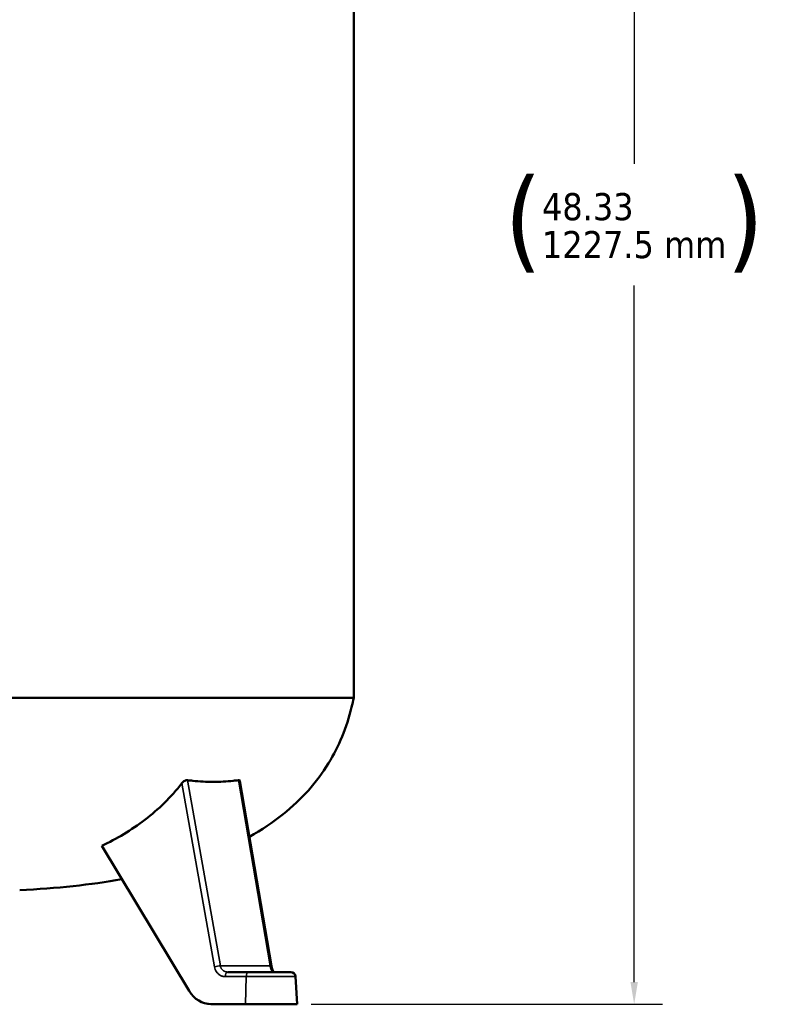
# Model space of a CAD drawing. Header units: inches. Extents: x 1 to 237, y 4 to 150.
# Tile 63 of 148: x 118 to 141, y 57 to 88. Entities that reach past the tile are written whole.
import ezdxf

# ---------------------------------------------------------------- set-up
doc = ezdxf.new("R2010")
doc.units = ezdxf.units.IN
doc.header["$LTSCALE"] = 7
doc.header["$MEASUREMENT"] = 0
for name, color, linetype, lineweight in [('Dimension (ANSI)', 7, 'Continuous', 25), ('Visible (ANSI)', 7, 'Continuous', 50), ('Visible Narrow (ANSI)', 7, 'Continuous', 35)]:
    doc.layers.add(name, color=color, linetype=linetype, lineweight=lineweight)
doc.styles.add('Dimension Text', font='tahoma.ttf')
doc.dimstyles.new('Dual Dimension', dxfattribs={"dimscale": 7, "dimtxt": 0.12, "dimasz": 0.098425, "dimexe": 0.125, "dimexo": 0.0625, "dimgap": 0.031496, "dimtad": 0, "dimtih": 1, "dimtoh": 1, "dimrnd": 1e-08, "dimzin": 4, "dimdsep": 46, "dimtxsty": 'Dimension Text', "dimcen": 0.09, "dimdle": 0.393701, "dimclrd": 256, "dimclre": 256, "dimclrt": 256, "dimadec": 0, "dimazin": 1, "dimtfac": 1, "dimtofl": 0, "dimtmove": 0, "dimatfit": 3, "dimfxl": 1, "dimtolj": 1, "dimtzin": 4, "dimlwd": -1, "dimlwe": -1, "dimarcsym": 0})

# ---------------------------------------------------------------- blocks, each defined once
blk = doc.blocks.new('*D15')
at = {"layer": 'Defpoints', "color": 0, "transparency": 16777216}
for p in [(116.486, 105.556), (136.665, 105.556), (126.22, 57.23)]:
    blk.add_point(p, dxfattribs=at)
at = {"layer": 'Dimension (ANSI)', "transparency": 16777216}
for p, q in [((116.923, 105.556), (137.54, 105.556)), ((136.665, 104.867), (136.665, 83.279)), ((136.665, 57.919), (136.665, 79.508)), ((126.658, 57.23), (137.54, 57.23))]:
    blk.add_line(p, q, dxfattribs=at)
for points in [[(136.551, 104.867), (136.78, 104.867), (136.665, 105.556)], [(136.551, 57.919), (136.78, 57.919), (136.665, 57.23)]]:
    blk.add_solid(points, dxfattribs=at)
at = {"layer": 'Dimension (ANSI)', "transparency": 16777216, "insert": (136.665, 81.393), "char_height": 0.84, "attachment_point": 5, "style": 'Dimension Text'}
blk.add_mtext('\\A1;{\\H3.0x;(}\\S48.33^ 1227.5 mm;{\\H3.0x;)}', dxfattribs=at)

msp = doc.modelspace()

# ---------------------------------------------------------------- linework, layer by layer
at = {"layer": 'Visible (ANSI)'}
for p, q in [((127.9756, 100.7303), (127.9756, 66.7303)), ((103.9756, 66.7303), (127.9756, 66.7303)), ((124.4512, 64.1484), (125.4284, 58.4099)), ((120.1671, 62.1393), (122.8774, 57.6432)), ((124.7199, 58.2303), (124.0697, 58.2303)), ((124.7199, 58.2303), (126.0256, 58.2303)), ((125.5008, 58.2303), (125.5008, 58.2303)), ((126.1754, 58.0882), (126.2204, 57.2303)), ((123.4799, 57.2412), (123.5528, 57.2339)), ((123.5523, 57.2376), (123.868, 57.2376)), ((123.6253, 57.2303), (123.8678, 57.2303)), ((123.868, 57.2376), (123.8678, 57.2303)), ((124.6181, 57.2303), (123.8678, 57.2303)), ((126.2204, 57.2303), (124.6181, 57.2303))]:
    msp.add_line(p, q, dxfattribs=at)
msp.add_arc((126.0256, 58.0803), 0.15, 3, 90.00005, dxfattribs=at)
for centre, major_axis, ratio, start_param, end_param in [((123.0416, 67.4586), (4.6671, -0.7947), 0.6928597, 4.7829756, 4.8181918), ((123.0416, 67.4586), (4.6671, -0.7947), 0.6928597, 5.0885794, 5.1237956), ((123.9759, 58.3403), (-0.04, -0.2476), 0.8715002, 6.1197368, 6.1208321), ((123.9759, 58.3403), (-0.04, -0.2476), 0.8715002, 0.0602022, 0.0610107), ((123.5797, 58.2363), (-0.0998, -0.995), 0.8514717, 5.4334252, 6.3683831), ((123.6526, 58.2289), (-0.0998, -0.995), 0.8514717, 0, 0.0851978)]:
    msp.add_ellipse(centre, major_axis=major_axis, ratio=ratio, start_param=start_param, end_param=end_param, dxfattribs=at)
for points, knots in [([(124.7444, 62.4266), (125.124, 62.6392), (125.4717, 62.8718), (126.3616, 63.5838), (126.83, 64.1093), (127.516, 65.2279), (127.7552, 65.8074), (127.9342, 66.5351), (127.9559, 66.6321), (127.9756, 66.7303)], [0.53170825, 0.53170825, 0.53170825, 0.53170825, 0.63168218, 0.63168218, 0.81349553, 0.81349553, 0.97544306, 0.97544306, 1, 1, 1, 1]), ([(122.652, 64.0824), (122.6636, 64.0972), (122.6768, 64.1116), (122.7061, 64.1378), (122.7221, 64.1496), (122.7389, 64.159)], [-0.29947414, -0.29947414, -0.29947414, -0.29947414, -0.14977055, -0.14977055, -0.000001, -0.000001, -0.000001, -0.000001]), ([(122.7389, 64.159), (122.7534, 64.166), (122.768, 64.1712), (122.7886, 64.1757), (122.7949, 64.1767), (122.8025, 64.1773), (122.804, 64.1774), (122.8065, 64.1775), (122.8075, 64.1775), (122.8091, 64.1776), (122.8098, 64.1776), (122.8112, 64.1776), (122.8118, 64.1775), (122.8132, 64.1775), (122.814, 64.1775), (122.8157, 64.1774), (122.8167, 64.1773), (122.819, 64.1772), (122.8203, 64.177), (122.8215, 64.1769)], [-0.24952586, -0.24952586, -0.24952586, -0.24952586, -0.12470105, -0.12470105, -0.06801924, -0.06801924, -0.05323917, -0.05323917, -0.04420825, -0.04420825, -0.03734606, -0.03734606, -0.03082186, -0.03082186, -0.02338296, -0.02338296, -0.01325596, -0.01325596, -0.000001, -0.000001, -0.000001, -0.000001]), ([(122.9869, 64.159), (123.0944, 64.1471), (123.2017, 64.1383), (123.4132, 64.1266), (123.5177, 64.1237), (123.7255, 64.1237), (123.829, 64.1266), (124.0366, 64.1383), (124.1407, 64.1471), (124.2441, 64.159)], [-4.5200839, -4.5200839, -4.5200839, -4.5200839, -3.3800219, -3.3800219, -2.2602236, -2.2602236, -1.1402337, -1.1402337, -0.0000013, -0.0000013, -0.0000013, -0.0000013]), ([(124.4033, 64.1769), (124.4045, 64.177), (124.4057, 64.1772), (124.4077, 64.1773), (124.4086, 64.1774), (124.4101, 64.1775), (124.4108, 64.1775), (124.4119, 64.1775), (124.4125, 64.1776), (124.4136, 64.1776), (124.4141, 64.1776), (124.4154, 64.1775), (124.4162, 64.1775), (124.4181, 64.1774), (124.4192, 64.1773), (124.4246, 64.1767), (124.4285, 64.1757), (124.4396, 64.1712), (124.445, 64.166), (124.4482, 64.159)], [-0.2497836, -0.2497836, -0.2497836, -0.2497836, -0.23651496, -0.23651496, -0.22637749, -0.22637749, -0.21893091, -0.21893091, -0.21239997, -0.21239997, -0.20553069, -0.20553069, -0.19649045, -0.19649045, -0.18169511, -0.18169511, -0.12495475, -0.12495475, -0.000001, -0.000001, -0.000001, -0.000001]), ([(120.1671, 62.1393), (120.6314, 62.3616), (121.0833, 62.6287), (121.9257, 63.2728), (122.3129, 63.6469), (122.652, 64.0824)], [0.000001, 0.000001, 0.000001, 0.000001, 4.4324008, 4.4324008, 8.85818, 8.85818, 8.85818, 8.85818]), ([(125.4284, 58.4099), (125.433, 58.3829), (125.4396, 58.3567), (125.4548, 58.3116), (125.4635, 58.2918), (125.4805, 58.2612), (125.4889, 58.2495), (125.5011, 58.2358), (125.5055, 58.2321), (125.508, 58.2303)], [0, 0, 0, 0, 0.21412491, 0.21412491, 0.41832209, 0.41832209, 0.6099253, 0.6099253, 0.76170029, 0.76170029, 0.76170029, 0.76170029]), ([(125.4284, 58.4099), (125.433, 58.3829), (125.4396, 58.3567), (125.4548, 58.3116), (125.4635, 58.2918), (125.4805, 58.2612), (125.4889, 58.2495), (125.5011, 58.2358), (125.5055, 58.2321), (125.508, 58.2303)], [0, 0, 0, 0, 0.21412627, 0.21412627, 0.4183228, 0.4183228, 0.60992589, 0.60992589, 0.76170018, 0.76170018, 0.76170018, 0.76170018])]:
    msp.add_open_spline(points, degree=3, knots=knots, dxfattribs=at)
for points in [[(124.4482, 64.159), (124.4496, 64.1558), (124.4506, 64.1522), (124.4512, 64.1484)], [(117.6256, 60.7679), (118.7742, 60.8223), (119.8287, 60.9357), (120.7888, 61.108)]]:
    msp.add_open_spline(points, degree=3, dxfattribs=at)
at = {"layer": 'Visible Narrow (ANSI)'}
for p, q in [((123.8437, 58.4206), (122.8215, 64.1769)), ((124.4033, 64.1769), (125.3835, 58.4206)), ((123.6624, 58.3926), (122.652, 64.0824)), ((123.8437, 58.4206), (125.3835, 58.4206)), ((124.6416, 58.0882), (123.9914, 58.0882)), ((124.6416, 58.0882), (124.6181, 57.2303)), ((124.6416, 58.0882), (126.1754, 58.0882)), ((123.5523, 57.2376), (123.6253, 57.2303))]:
    msp.add_line(p, q, dxfattribs=at)
for centre, major_axis, ratio, start_param, end_param in [((123.7407, 58.3848), (0.1477, 0.0262), 0.1653534, 0.7701232, 2.0997089), ((125.2805, 58.3848), (0.1479, 0.0252), 0.1724345, 0.0000212, 0.771307), ((124.0697, 58.0803), (0, 0.15), 0.5224986, 0, 1.5184377), ((124.7199, 58.0803), (0, 0.15), 0.5224986, 6.2831848, 7.8016217)]:
    msp.add_ellipse(centre, major_axis=major_axis, ratio=ratio, start_param=start_param, end_param=end_param, dxfattribs=at)
for points in [[(123.9914, 58.0882), (123.9792, 58.0882), (123.9536, 58.0896), (123.9119, 58.0976), (123.8667, 58.1132), (123.8188, 58.1392), (123.77, 58.1783), (123.7234, 58.2331), (123.6835, 58.3077), (123.6677, 58.3629), (123.6624, 58.3926)], [(125.4436, 58.2648), (125.4436, 58.2648), (125.4436, 58.2648), (125.4436, 58.2648)]]:
    msp.add_open_spline(points, degree=3, dxfattribs=at)
for points, knots in [([(124.0697, 58.2303), (124.0612, 58.2303), (124.0522, 58.2308), (124.0351, 58.2327), (124.027, 58.234), (124.0171, 58.2362), (124.0155, 58.2366), (124.0055, 58.239), (123.9968, 58.2417), (123.9861, 58.2457), (123.9844, 58.2463), (123.9742, 58.2505), (123.9656, 58.2545), (123.9545, 58.2607), (123.9522, 58.2621), (123.9416, 58.2685), (123.9333, 58.2743), (123.9223, 58.2833), (123.9194, 58.2857), (123.9094, 58.2947), (123.9023, 58.3019), (123.892, 58.314), (123.8886, 58.3183), (123.8804, 58.3296), (123.8757, 58.3368), (123.867, 58.352), (123.8629, 58.3599), (123.8543, 58.3799), (123.8502, 58.3922), (123.8458, 58.4101), (123.8446, 58.4153), (123.8437, 58.4206)], [0, 0, 0, 0, 0.125, 0.125, 0.23017456, 0.23017456, 0.25, 0.25, 0.35504338, 0.35504338, 0.375, 0.375, 0.47367798, 0.47367798, 0.5, 0.5, 0.59262364, 0.59262364, 0.625, 0.625, 0.70752979, 0.70752979, 0.75, 0.75, 0.8125, 0.8125, 0.875, 0.875, 0.96409525, 0.96409525, 1, 1, 1, 1]), ([(125.3835, 58.4206), (125.3853, 58.4101), (125.3873, 58.3999), (125.3913, 58.3826), (125.3931, 58.3753), (125.3973, 58.3602), (125.3998, 58.3524), (125.4028, 58.3434), (125.4034, 58.3418), (125.4061, 58.3341), (125.4083, 58.3283), (125.414, 58.3148), (125.4174, 58.3075), (125.4231, 58.2963), (125.4253, 58.2921), (125.4311, 58.2822), (125.4346, 58.2768), (125.4403, 58.269), (125.4424, 58.2662), (125.448, 58.2593), (125.4514, 58.2556), (125.4568, 58.2504), (125.4587, 58.2487), (125.4639, 58.2443), (125.4671, 58.2419), (125.472, 58.2389), (125.4737, 58.2379), (125.4785, 58.2354), (125.4814, 58.2341), (125.4858, 58.2326), (125.4873, 58.2322), (125.4916, 58.2311), (125.4943, 58.2307), (125.4982, 58.2304), (125.4995, 58.2303), (125.5008, 58.2303)], [0, 0, 0, 0, 0.0711979, 0.0711979, 0.125, 0.125, 0.18583884, 0.18583884, 0.1989502, 0.1989502, 0.25, 0.25, 0.32505913, 0.32505913, 0.375, 0.375, 0.45160751, 0.45160751, 0.5, 0.5, 0.57819238, 0.57819238, 0.625, 0.625, 0.70473855, 0.70473855, 0.75, 0.75, 0.83135849, 0.83135849, 0.875, 0.875, 0.95765632, 0.95765632, 0.99998631, 0.99998631, 0.99998631, 0.99998631])]:
    msp.add_open_spline(points, degree=3, knots=knots, dxfattribs=at)

# ---------------------------------------------------------------- dimensions: what is measured, and where the dimension line sits
at = {"layer": 'Dimension (ANSI)'}
dim = msp.add_linear_dim(base=(136.6655, 105.5565), p1=(126.2204, 57.2303), p2=(116.4855, 105.5565), angle=90, text='{\\H3.0x;(}\\S<>^ 1227.5 mm;{\\H3.0x;)}', dimstyle='Dual Dimension', override={"dimgap": 0.031496, "dimdec": 2, "dimpost": '\\X', "dimtol": 0, "dimlim": 0, "dimtp": 0, "dimtm": 0, "dimtdec": 2, "dimatfit": 1}, dxfattribs=at)
dim.commit()
dim.dimension.update_dxf_attribs({"geometry": '*D15', "text_midpoint": (136.6655, 81.3934), "dimtype": 160})

doc.saveas('drawing.dxf')
